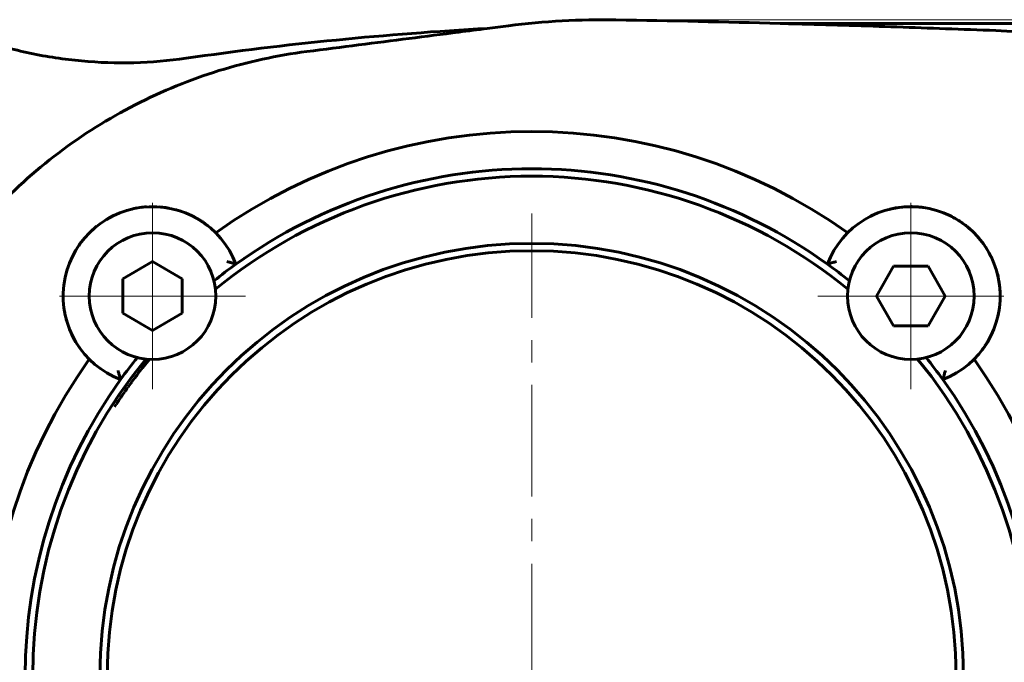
# Model space of a CAD drawing. Header units: millimetres. Extents: x 0 to 841, y 0 to 594.
# Tile 5 of 17: x 284 to 351, y 135 to 178. Entities that reach past the tile are written whole.
import ezdxf

# ---------------------------------------------------------------- set-up
doc = ezdxf.new("R2010")
doc.units = ezdxf.units.MM
for name, pattern in [('K5LT_AXLED', [12, 7.5, -1.5, 1.5, -1.5]), ('K5LT_BASIC', [0]), ('K5LT_THIN', [0])]:
    doc.linetypes.add(name, pattern=pattern)
doc.layers.add('Системный слой', color=7, linetype='Continuous')
doc.layers.add('Системный слой (1)', color=7, linetype='Continuous', true_color=0x6c6c6c)
doc.styles.add('KDIMTEXTSTYLE', font='txt', dxfattribs={"width": 0.96, "oblique": 15, "height": 5})
doc.styles.add('KTEXTSTYLE', font='txt', dxfattribs={"width": 0.96, "height": 5})
doc.dimstyles.new('KDIMSTYLE (1.00)', dxfattribs={"dimtxt": 5, "dimasz": 1, "dimexe": 2, "dimexo": 0, "dimgap": 1, "dimtad": 1, "dimtxsty": 'KDIMTEXTSTYLE', "dimsah": 1, "dimcen": 0, "dimdle": 1, "dimadec": 0, "dimazin": 0, "dimtfac": 0.667, "dimtmove": 0, "dimatfit": 3, "dimfxl": 1, "dimtvp": 1, "dimtolj": 1, "dimtzin": 0, "dimarcsym": 0})

# ---------------------------------------------------------------- blocks, each defined once
blk = doc.blocks.new('U34')
at = {"layer": 'Системный слой (1)', "color": 143, "linetype": 'K5LT_BASIC', "lineweight": 60, "true_color": 0x33acca}
for p, q in [((350.054, 161.539), (350.081, 161.442)), ((350.081, 161.442), (350.105, 161.345)), ((350.105, 161.345), (350.128, 161.248))]:
    blk.add_line(p, q, dxfattribs=at)
blk = doc.blocks.new('U35')
at = {"layer": 'Системный слой (1)', "color": 143, "linetype": 'K5LT_BASIC', "lineweight": 60, "true_color": 0x33acca}
for p, q in [((288.406, 163.306), (288.487, 163.422)), ((288.487, 163.422), (288.572, 163.537)), ((288.572, 163.537), (288.659, 163.65))]:
    blk.add_line(p, q, dxfattribs=at)
blk = doc.blocks.new('U36')
at = {"layer": 'Системный слой (1)', "color": 143, "linetype": 'K5LT_BASIC', "lineweight": 60, "true_color": 0x33acca}
for p, q in [((287.448, 158.92), (287.465, 158.826)), ((287.465, 158.826), (287.484, 158.732)), ((287.484, 158.732), (287.503, 158.639))]:
    blk.add_line(p, q, dxfattribs=at)
blk = doc.blocks.new('U38')
at = {"layer": 'Системный слой (1)', "color": 143, "linetype": 'K5LT_BASIC', "lineweight": 60, "true_color": 0x33acca}
for p, q in [((349.428, 163), (349.304, 163.198)), ((349.544, 162.797), (349.428, 163)), ((349.652, 162.59), (349.544, 162.797))]:
    blk.add_line(p, q, dxfattribs=at)
blk = doc.blocks.new('U42')
at = {"layer": 'Системный слой (1)', "color": 143, "linetype": 'K5LT_BASIC', "lineweight": 60, "true_color": 0x33acca}
for p, q in [((341.552, 165.273), (341.345, 165.162)), ((341.765, 165.376), (341.552, 165.273)), ((341.345, 165.162), (341.143, 165.044))]:
    blk.add_line(p, q, dxfattribs=at)
blk = doc.blocks.new('U43')
at = {"layer": 'Системный слой (1)', "color": 143, "linetype": 'K5LT_BASIC', "lineweight": 60, "true_color": 0x33acca}
for p, q in [((348.615, 164.069), (348.526, 164.161)), ((348.703, 163.976), (348.615, 164.069)), ((348.788, 163.88), (348.703, 163.976))]:
    blk.add_line(p, q, dxfattribs=at)
blk = doc.blocks.new('U44')
at = {"layer": 'Системный слой (1)', "color": 143, "linetype": 'K5LT_BASIC', "lineweight": 60, "true_color": 0x33acca}
for p, q in [((350.166, 158.788), (350.126, 158.596)), ((350.2, 158.98), (350.166, 158.788)), ((350.228, 159.174), (350.2, 158.98))]:
    blk.add_line(p, q, dxfattribs=at)
blk = doc.blocks.new('U46')
at = {"layer": 'Системный слой (1)', "color": 143, "linetype": 'K5LT_BASIC', "lineweight": 60, "true_color": 0x33acca}
for p, q in [((292.688, 155.1), (293.149, 155.682)), ((292.303, 154.604), (292.431, 154.77)), ((292.431, 154.77), (292.688, 155.1)), ((291.794, 153.921), (291.879, 154.037)), ((291.879, 154.037), (291.947, 154.129)), ((291.947, 154.129), (291.952, 154.137)), ((291.952, 154.137), (291.963, 154.151)), ((291.963, 154.151), (291.984, 154.18)), ((291.984, 154.18), (292.028, 154.238)), ((292.028, 154.238), (292.114, 154.354)), ((292.114, 154.354), (292.185, 154.448)), ((292.185, 154.448), (292.193, 154.458)), ((292.193, 154.458), (292.209, 154.479)), ((292.209, 154.479), (292.24, 154.521)), ((292.24, 154.521), (292.303, 154.604)), ((291.371, 153.324), (291.483, 153.486)), ((291.483, 153.486), (291.487, 153.491)), ((291.487, 153.491), (291.492, 153.498)), ((291.492, 153.498), (291.502, 153.513)), ((291.502, 153.513), (291.523, 153.542)), ((291.523, 153.542), (291.563, 153.6)), ((291.563, 153.6), (291.646, 153.716)), ((291.646, 153.716), (291.715, 153.812)), ((291.715, 153.812), (291.72, 153.819)), ((291.72, 153.819), (291.731, 153.833)), ((291.731, 153.833), (291.752, 153.863)), ((291.752, 153.863), (291.794, 153.921)), ((290.945, 152.694), (290.966, 152.725)), ((290.966, 152.725), (291.007, 152.788)), ((291.007, 152.788), (291.038, 152.834)), ((291.038, 152.834), (291.041, 152.838)), ((291.041, 152.838), (291.046, 152.846)), ((291.046, 152.846), (291.057, 152.862)), ((291.057, 152.862), (291.079, 152.895)), ((291.079, 152.895), (291.122, 152.959)), ((291.122, 152.959), (291.17, 153.03)), ((291.17, 153.03), (291.228, 153.115)), ((291.228, 153.115), (291.256, 153.156)), ((291.256, 153.156), (291.264, 153.168)), ((291.264, 153.168), (291.267, 153.173)), ((291.267, 153.173), (291.274, 153.183)), ((291.274, 153.183), (291.288, 153.203)), ((291.288, 153.203), (291.316, 153.244)), ((291.316, 153.244), (291.371, 153.324)), ((290.819, 152.495), (290.928, 152.666)), ((290.928, 152.666), (290.93, 152.67)), ((290.93, 152.67), (290.935, 152.678)), ((290.935, 152.678), (290.945, 152.694)), ((346.819, 116.446), (346.711, 116.274)), ((346.323, 115.697), (346.267, 115.617)), ((346.351, 115.738), (346.323, 115.697)), ((346.365, 115.758), (346.351, 115.738)), ((346.371, 115.768), (346.365, 115.758)), ((346.375, 115.773), (346.371, 115.768)), ((346.383, 115.785), (346.375, 115.773)), ((346.411, 115.826), (346.383, 115.785)), ((346.469, 115.911), (346.411, 115.826)), ((346.516, 115.982), (346.469, 115.911)), ((346.56, 116.046), (346.516, 115.982)), ((346.582, 116.079), (346.56, 116.046)), ((346.593, 116.095), (346.582, 116.079)), ((346.598, 116.103), (346.593, 116.095)), ((346.601, 116.107), (346.598, 116.103)), ((346.632, 116.153), (346.601, 116.107)), ((346.673, 116.216), (346.632, 116.153)), ((346.693, 116.247), (346.673, 116.216)), ((346.703, 116.263), (346.693, 116.247)), ((346.708, 116.27), (346.703, 116.263)), ((346.711, 116.274), (346.708, 116.27)), ((345.887, 115.078), (345.845, 115.02)), ((345.908, 115.107), (345.887, 115.078)), ((345.919, 115.122), (345.908, 115.107)), ((345.924, 115.129), (345.919, 115.122)), ((345.993, 115.225), (345.924, 115.129)), ((346.075, 115.341), (345.993, 115.225)), ((346.116, 115.399), (346.075, 115.341)), ((346.137, 115.428), (346.116, 115.399)), ((346.147, 115.443), (346.137, 115.428)), ((346.152, 115.45), (346.147, 115.443)), ((346.156, 115.455), (346.152, 115.45)), ((346.267, 115.617), (346.156, 115.455)), ((345.399, 114.42), (345.335, 114.337)), ((345.43, 114.462), (345.399, 114.42)), ((345.446, 114.483), (345.43, 114.462)), ((345.454, 114.493), (345.446, 114.483)), ((345.524, 114.587), (345.454, 114.493)), ((345.611, 114.703), (345.524, 114.587)), ((345.654, 114.761), (345.611, 114.703)), ((345.676, 114.79), (345.654, 114.761)), ((345.686, 114.804), (345.676, 114.79)), ((345.692, 114.812), (345.686, 114.804)), ((345.76, 114.904), (345.692, 114.812)), ((345.845, 115.02), (345.76, 114.904)), ((344.951, 113.841), (344.49, 113.259)), ((345.208, 114.171), (344.951, 113.841)), ((345.335, 114.337), (345.208, 114.171))]:
    blk.add_line(p, q, dxfattribs=at)
blk = doc.blocks.new('U47')
at = {"layer": 'Системный слой (1)', "color": 143, "linetype": 'K5LT_BASIC', "lineweight": 60, "true_color": 0x33acca}
for p, q in [((292.736, 165.893), (292.62, 165.88)), ((292.852, 165.904), (292.736, 165.893)), ((292.968, 165.913), (292.852, 165.904))]:
    blk.add_line(p, q, dxfattribs=at)
blk = doc.blocks.new('U48')
at = {"layer": 'Системный слой (1)', "color": 143, "linetype": 'K5LT_BASIC', "lineweight": 60, "true_color": 0x33acca}
for p, q in [((294.047, 165.887), (293.844, 165.907)), ((294.248, 165.861), (294.047, 165.887)), ((294.446, 165.828), (294.248, 165.861))]:
    blk.add_line(p, q, dxfattribs=at)
blk = doc.blocks.new('U49')
at = {"layer": 'Системный слой (1)', "color": 143, "linetype": 'K5LT_BASIC', "lineweight": 60, "true_color": 0x33acca}
for p, q in [((287.631, 161.699), (287.598, 161.588)), ((287.667, 161.81), (287.631, 161.699)), ((287.705, 161.921), (287.667, 161.81))]:
    blk.add_line(p, q, dxfattribs=at)
blk = doc.blocks.new('U52')
at = {"layer": 'Системный слой (1)', "color": 143, "linetype": 'K5LT_BASIC', "lineweight": 60, "true_color": 0x33acca}
for start, end in [(50.6728, 90), (320.6728, 39.3272), (270, 309.3272)]:
    blk.add_arc((318.819, 134.47), 33.5, start, end, dxfattribs=at)
blk = doc.blocks.new('U53')
at = {"layer": 'Системный слой (1)', "color": 143, "linetype": 'K5LT_BASIC', "lineweight": 60, "true_color": 0x33acca}
for start, end in [(125.7257, 128.85572), (141.14428, 144.2743)]:
    blk.add_arc((318.819, 134.47), 34, start, end, dxfattribs=at)
blk = doc.blocks.new('U54')
at = {"layer": 'Системный слой (1)', "color": 143, "linetype": 'K5LT_BASIC', "lineweight": 60, "true_color": 0x33acca}
for p, q in [((292.104, 165.793), (291.993, 165.768)), ((292.216, 165.816), (292.104, 165.793)), ((292.328, 165.836), (292.216, 165.816))]:
    blk.add_line(p, q, dxfattribs=at)
blk = doc.blocks.new('U61')
at = {"layer": 'Системный слой (1)', "color": 143, "linetype": 'K5LT_BASIC', "lineweight": 60, "true_color": 0x33acca}
for p, q in [((290.739, 165.322), (290.451, 165.172)), ((291.033, 165.455), (290.739, 165.322)), ((289.61, 164.607), (289.459, 164.482)), ((290.451, 165.172), (290.169, 165.005)), ((289.312, 164.352), (289.17, 164.217)), ((289.459, 164.482), (289.312, 164.352))]:
    blk.add_line(p, q, dxfattribs=at)
blk = doc.blocks.new('U63')
at = {"layer": 'Системный слой (1)', "color": 143, "linetype": 'K5LT_BASIC', "lineweight": 60, "true_color": 0x33acca}
for start, end in [(90, 129.3272), (140.6728, 219.3272), (230.6728, 270)]:
    blk.add_arc((318.819, 134.47), 33.5, start, end, dxfattribs=at)
blk = doc.blocks.new('U64')
at = {"layer": 'Системный слой (1)', "color": 143, "linetype": 'K5LT_BASIC', "lineweight": 60, "true_color": 0x33acca}
for p, q in [((287.954, 157.33), (288.112, 157.023)), ((288.112, 157.023), (288.286, 156.729)), ((288.286, 156.729), (288.474, 156.448))]:
    blk.add_line(p, q, dxfattribs=at)
blk = doc.blocks.new('U65')
at = {"layer": 'Системный слой (1)', "color": 143, "linetype": 'K5LT_BASIC', "lineweight": 60, "true_color": 0x33acca}
for p, q in [((343.245, 165.837), (342.861, 165.757)), ((343.637, 165.892), (343.245, 165.837)), ((344.038, 165.922), (343.637, 165.892)), ((344.444, 165.924), (344.039, 165.922)), ((344.849, 165.899), (344.444, 165.924)), ((345.255, 165.846), (344.849, 165.899))]:
    blk.add_line(p, q, dxfattribs=at)
blk = doc.blocks.new('U66')
at = {"layer": 'Системный слой (1)', "color": 143, "linetype": 'K5LT_BASIC', "lineweight": 60, "true_color": 0x33acca}
for p, q in [((343.828, 165.91), (343.726, 165.901)), ((343.93, 165.916), (343.828, 165.91)), ((344.032, 165.921), (343.93, 165.916))]:
    blk.add_line(p, q, dxfattribs=at)
blk = doc.blocks.new('U68')
at = {"layer": 'Системный слой (1)', "color": 143, "linetype": 'K5LT_BASIC', "lineweight": 60, "true_color": 0x33acca}
for start, end in [(51.14428, 54.2743), (35.7257, 38.85572)]:
    blk.add_arc((318.819, 134.47), 34, start, end, dxfattribs=at)
blk = doc.blocks.new('U70')
at = {"layer": 'Системный слой (1)', "color": 143, "linetype": 'K5LT_BASIC', "lineweight": 60, "true_color": 0x33acca}
for p, q in [((287.57, 158.364), (287.627, 158.168)), ((287.627, 158.168), (287.69, 157.974)), ((287.69, 157.974), (287.759, 157.785))]:
    blk.add_line(p, q, dxfattribs=at)
blk = doc.blocks.new('U76')
at = {"layer": 'Системный слой (1)', "color": 30, "linetype": 'K5LT_AXLED', "lineweight": 18, "true_color": 0xff8000}
for q in [(293.363, 166.176), (287.113, 159.926), (299.613, 159.926), (293.363, 153.676)]:
    blk.add_line((293.363, 159.926), q, dxfattribs=at)
blk = doc.blocks.new('U77')
at = {"layer": 'Системный слой (1)', "color": 30, "linetype": 'K5LT_AXLED', "lineweight": 18, "true_color": 0xff8000}
for q in [(318.819, 165.461), (287.829, 134.47), (349.809, 134.47), (318.819, 103.48)]:
    blk.add_line((318.819, 134.47), q, dxfattribs=at)
blk = doc.blocks.new('U79')
at = {"layer": 'Системный слой (1)', "color": 30, "linetype": 'K5LT_AXLED', "lineweight": 18, "true_color": 0xff8000}
for q in [(344.275, 166.176), (338.025, 159.926), (350.525, 159.926), (344.275, 153.676)]:
    blk.add_line((344.275, 159.926), q, dxfattribs=at)
blk = doc.blocks.new('D4')
at = {"layer": 'Системный слой (1)'}
for points in [[(408.378, 173.463), (407.72, 178.463), (407.062, 173.463), (407.72, 173.963)], [(407.72, 90.478), (408.378, 95.478), (407.72, 94.978), (407.062, 95.478)]]:
    blk.add_hatch(color=7, dxfattribs=at).paths.add_polyline_path(points)
at = {"layer": 'Системный слой (1)', "color": 7, "linetype": 'K5LT_THIN', "lineweight": 18, "true_color": 0xffffff}
for p, q in [((324.475, 178.463), (409.72, 178.463)), ((407.062, 173.463), (407.72, 178.463)), ((407.72, 178.463), (408.378, 173.463)), ((407.72, 178.463), (407.72, 90.478)), ((407.72, 173.963), (407.062, 173.463)), ((408.378, 173.463), (407.72, 173.963)), ((407.72, 90.478), (407.062, 95.478)), ((407.062, 95.478), (407.72, 94.978)), ((407.72, 94.978), (408.378, 95.478)), ((408.378, 95.478), (407.72, 90.478)), ((324.475, 90.478), (409.72, 90.478))]:
    blk.add_line(p, q, dxfattribs=at)
blk.add_wipeout([(406.72, 130.385), (399.338, 130.385), (399.338, 138.229), (406.72, 138.229)]).dxf.layer = 'Системный слой (1)'
at = {"layer": 'Системный слой (1)', "color": 7, "insert": (400.133, 130.385), "char_height": 5, "attachment_point": 1, "rotation": 90, "style": 'KTEXTSTYLE'}
blk.add_mtext('\\fArial|b0|c204|p34;\\H5.0;\\W1.000;\\Q15;\\fGOST Type AU|b0|i0|c204|p34;\\Q15;\\W0.960;88', dxfattribs=at)
blk = doc.blocks.new('KDIMARROW_01')
at = {"layer": 'Системный слой'}
blk.add_hatch(color=0, dxfattribs=at).paths.add_polyline_path([(-5, -0.658), (0, 0), (-5, 0.658), (-4.5, 0)])
at = {"layer": 'Системный слой', "color": 0, "linetype": 'K5LT_THIN', "lineweight": 18}
for p, q in [((-4.5, 0), (-5, 0.658)), ((-5, 0.658), (0, 0)), ((0, 0), (-5, -0.658)), ((-5, -0.658), (-4.5, 0))]:
    blk.add_line(p, q, dxfattribs=at)
at = {"layer": 'Системный слой (1)', "color": 0, "linetype": 'K5LT_THIN', "lineweight": 18}
blk.add_line((318.819, 471.124), (317.819, 471.124), dxfattribs=at)

msp = doc.modelspace()

# ---------------------------------------------------------------- linework, layer by layer
at = {"layer": 'Системный слой (1)', "color": 143, "linetype": 'K5LT_BASIC', "lineweight": 60, "true_color": 0x33acca}
for p, q in [((317.254, 178.065), (315.84, 177.884)), ((335.498, 178.219), (377.254, 178.219)), ((291.033, 165.455), (291.035, 165.456)), ((292.328, 165.836), (292.337, 165.838)), ((294.446, 165.828), (294.459, 165.825)), ((295.268, 165.616), (295.288, 165.609)), ((344.326, 165.926), (344.325, 165.926)), ((346.542, 165.482), (346.542, 165.482)), ((297.059, 164.654), (297.073, 164.643)), ((289.17, 164.217), (289.169, 164.217)), ((348.292, 164.383), (348.294, 164.382)), ((288.406, 163.306), (288.405, 163.305)), ((348.788, 163.88), (348.808, 163.858)), ((293.363, 162.236), (291.363, 161.081)), ((295.363, 161.081), (293.363, 162.236)), ((349.652, 162.59), (349.653, 162.586)), ((287.598, 161.588), (287.598, 161.587)), ((343.12, 161.926), (341.966, 159.926)), ((345.43, 161.926), (343.12, 161.926)), ((346.585, 159.926), (345.43, 161.926)), ((291.363, 161.081), (291.363, 158.772)), ((295.363, 158.772), (295.363, 161.081)), ((350.128, 161.247), (350.14, 161.192)), ((350.264, 160.286), (350.266, 160.256)), ((341.966, 159.926), (343.12, 157.926)), ((345.43, 157.926), (346.585, 159.926)), ((291.363, 158.772), (293.363, 157.617)), ((293.363, 157.617), (295.363, 158.772)), ((287.503, 158.639), (287.506, 158.625)), ((287.759, 157.785), (287.763, 157.773)), ((343.12, 157.926), (345.43, 157.926)), ((349.007, 156.236), (349.005, 156.233))]:
    msp.add_line(p, q, dxfattribs=at)
for centre, radius in [((293.363, 159.926), 4.25), ((344.275, 159.926), 4.25), ((318.819, 134.47), 28.99), ((318.819, 134.47), 28.5)]:
    msp.add_circle(centre, radius, dxfattribs=at)
for centre, radius, start, end in [((328.219, -50.408), 228.627, 93.10375, 98.19864), ((323.608, 128.47), 50, 89.00555, 97.3), ((304.277, -985.162), 1163.8, 88.462778, 89.005551), ((318.819, 134.47), 36.5, 54.46142, 125.53858), ((318.819, 134.47), 34, 90, 125.7257), ((318.819, 134.47), 34, 54.2743, 90), ((293.363, 159.926), 6, 20.95792, 249.04208), ((344.275, 159.926), 6, 290.95792, 159.04208), ((318.819, 134.47), 36.5, 144.46142, 215.53858), ((318.819, 134.47), 36.5, 324.46142, 35.53858), ((318.819, 134.47), 34, 144.2743, 215.7257), ((318.819, 134.47), 34, 324.2743, 35.7257)]:
    msp.add_arc(centre, radius, start, end, dxfattribs=at)
for points, knots in [([(315.84, 177.884), (315.199, 177.802), (313.449, 177.578), (310.591, 177.212), (307.219, 176.78), (304.904, 176.483), (301.729, 176.076), (297.779, 175.222), (292.131, 172.925), (286.942, 169.669), (282.383, 165.549), (278.605, 160.687), (275.732, 155.24), (273.854, 149.38), (273.303, 145.325), (273.135, 141.823), (273.03, 138.881), (272.977, 134.469), (273.03, 130.058), (273.135, 127.118), (273.206, 125.648)], [0, 0, 0, 0, 0.0063289, 0.0172977, 0.0282664, 0.0392351, 0.0392351, 0.0576421, 0.0760491, 0.0944561, 0.1128631, 0.1312701, 0.1496771, 0.1680841, 0.1864911, 0.1864911, 0.1998103, 0.2131296, 0.2264488, 0.2397681, 0.2397681, 0.2397681, 0.2397681]), ([(383.646, 143.679), (383.585, 144.489), (383.516, 145.298), (383.238, 148.191), (382.461, 152.346), (380.178, 158.301), (376.848, 163.757), (372.591, 168.513), (367.572, 172.403), (361.986, 175.307), (356.043, 177.152), (351.989, 177.662), (347.696, 177.83), (343.303, 177.99), (338.579, 178.135), (335.994, 178.206), (335.498, 178.219)], [0.3040312, 0.3040312, 0.3040312, 0.3040312, 0.3109877, 0.3109877, 0.3289446, 0.3469016, 0.3648585, 0.3828155, 0.4007724, 0.4187294, 0.4366863, 0.4546433, 0.4546433, 0.4749108, 0.4951783, 0.5, 0.5, 0.5, 0.5]), ([(281.82, 177.127), (282.907, 176.763), (284.009, 176.463), (286.273, 175.984), (287.436, 175.808), (289.769, 175.594), (290.944, 175.556), (293.287, 175.617), (294.453, 175.715), (295.616, 175.883)], [0, 0, 0, 0, 0.245526, 0.245526, 0.497017, 0.497017, 0.748509, 0.748509, 1, 1, 1, 1]), ([(294.982, 165.704), (294.982, 165.704), (294.982, 165.704), (294.982, 165.704), (294.983, 165.704), (294.983, 165.704), (294.983, 165.704), (294.983, 165.704), (294.983, 165.704), (294.983, 165.703), (294.983, 165.703), (294.984, 165.703), (294.984, 165.703), (294.984, 165.703), (294.984, 165.703), (294.984, 165.703), (294.984, 165.703), (294.984, 165.703), (294.985, 165.703), (294.985, 165.703), (294.985, 165.703), (294.986, 165.703), (294.986, 165.703), (294.988, 165.702), (294.989, 165.702), (294.992, 165.701), (294.993, 165.701), (294.999, 165.699), (295.003, 165.698), (295.014, 165.695), (295.022, 165.693), (295.043, 165.687), (295.056, 165.683), (295.088, 165.673), (295.107, 165.667), (295.145, 165.656), (295.164, 165.65), (295.202, 165.638), (295.221, 165.631), (295.25, 165.622), (295.259, 165.619), (295.268, 165.616)], [0, 0, 0, 0, 0.013329, 0.013329, 0.026659, 0.026659, 0.039988, 0.039988, 0.053317, 0.053317, 0.064668, 0.064668, 0.07602, 0.07602, 0.087371, 0.087371, 0.095447, 0.095447, 0.110148, 0.110148, 0.13955, 0.13955, 0.198355, 0.198355, 0.315965, 0.315965, 0.551184, 0.551184, 1.021622, 1.021622, 1.962498, 1.962498, 3.601966, 3.601966, 6.001966, 6.001966, 8.401966, 8.401966, 10.801966, 10.801966, 12, 12, 12, 12]), ([(297.059, 164.654), (297.059, 164.654), (297.058, 164.654), (297.058, 164.655), (297.058, 164.655), (297.057, 164.655), (297.057, 164.655), (297.057, 164.656), (297.057, 164.656), (297.057, 164.656), (297.057, 164.656), (297.056, 164.656), (297.056, 164.656), (297.055, 164.657), (297.055, 164.657), (297.054, 164.658), (297.053, 164.659), (297.051, 164.66), (297.049, 164.662), (297.044, 164.665), (297.041, 164.668), (297.032, 164.675), (297.025, 164.68), (297.007, 164.694), (296.994, 164.704), (296.961, 164.729), (296.94, 164.745), (296.892, 164.78), (296.865, 164.8), (296.812, 164.837), (296.786, 164.856), (296.733, 164.892), (296.706, 164.91), (296.653, 164.945), (296.626, 164.962), (296.585, 164.989), (296.571, 164.998), (296.543, 165.015), (296.528, 165.024), (296.5, 165.042), (296.486, 165.05), (296.459, 165.066), (296.447, 165.074), (296.423, 165.088), (296.411, 165.095), (296.387, 165.109), (296.375, 165.116), (296.347, 165.132), (296.332, 165.141), (296.301, 165.158), (296.285, 165.167), (296.254, 165.184), (296.238, 165.193), (296.198, 165.215), (296.173, 165.228), (296.123, 165.254), (296.098, 165.267), (296.059, 165.287), (296.045, 165.294), (296.025, 165.304), (296.018, 165.307), (296.012, 165.31)], [0, 0, 0, 0, 0.012229, 0.012229, 0.024458, 0.024458, 0.034919, 0.034919, 0.039669, 0.039669, 0.045598, 0.045598, 0.057458, 0.057458, 0.081176, 0.081176, 0.128612, 0.128612, 0.223485, 0.223485, 0.41323, 0.41323, 0.792721, 0.792721, 1.517959, 1.517959, 2.765971, 2.765971, 4.317753, 4.317753, 5.804806, 5.804806, 7.29186, 7.29186, 8.778913, 8.778913, 9.546646, 9.546646, 10.314379, 10.314379, 11.082112, 11.082112, 11.724365, 11.724365, 12.366619, 12.366619, 13.008872, 13.008872, 13.820071, 13.820071, 14.63127, 14.63127, 15.442469, 15.442469, 16.708747, 16.708747, 17.975024, 17.975024, 18.675608, 18.675608, 19, 19, 19, 19]), ([(344.326, 165.926), (344.326, 165.926), (344.326, 165.926), (344.326, 165.926), (344.327, 165.926), (344.327, 165.926), (344.327, 165.926), (344.327, 165.926), (344.327, 165.926), (344.328, 165.926), (344.328, 165.926), (344.328, 165.926), (344.328, 165.926), (344.328, 165.926), (344.329, 165.926), (344.329, 165.926), (344.329, 165.926), (344.329, 165.926), (344.33, 165.926), (344.33, 165.926), (344.331, 165.926), (344.332, 165.926), (344.333, 165.926), (344.336, 165.926), (344.339, 165.926), (344.345, 165.926), (344.349, 165.926), (344.36, 165.926), (344.367, 165.926), (344.388, 165.925), (344.4, 165.925), (344.436, 165.924), (344.458, 165.924), (344.525, 165.921), (344.569, 165.919), (344.625, 165.916), (344.636, 165.916), (344.689, 165.912), (344.731, 165.909), (344.816, 165.902), (344.858, 165.898), (344.93, 165.891), (344.96, 165.887), (344.99, 165.884)], [0, 0, 0, 0, 0.007523, 0.007523, 0.015045, 0.015045, 0.022568, 0.022568, 0.028926, 0.028926, 0.035285, 0.035285, 0.041643, 0.041643, 0.048001, 0.048001, 0.054335, 0.054335, 0.067002, 0.067002, 0.092336, 0.092336, 0.143005, 0.143005, 0.244343, 0.244343, 0.447017, 0.447017, 0.810697, 0.810697, 1.454721, 1.454721, 2.576102, 2.576102, 4.776102, 4.776102, 5.329237, 5.329237, 7.427154, 7.427154, 9.525072, 9.525072, 11, 11, 11, 11]), ([(348.292, 164.383), (348.292, 164.383), (348.292, 164.384), (348.291, 164.384), (348.291, 164.384), (348.291, 164.384), (348.291, 164.385), (348.29, 164.385), (348.29, 164.385), (348.29, 164.385), (348.29, 164.385), (348.29, 164.385), (348.29, 164.386), (348.289, 164.386), (348.289, 164.386), (348.288, 164.387), (348.287, 164.388), (348.285, 164.389), (348.284, 164.391), (348.28, 164.394), (348.278, 164.396), (348.27, 164.403), (348.265, 164.407), (348.25, 164.421), (348.24, 164.43), (348.211, 164.456), (348.191, 164.473), (348.132, 164.523), (348.092, 164.556), (347.974, 164.651), (347.896, 164.712), (347.733, 164.831), (347.647, 164.888), (347.533, 164.966), (347.502, 164.985), (347.386, 165.058), (347.299, 165.11), (347.089, 165.227), (346.966, 165.291), (346.744, 165.396), (346.646, 165.439), (346.545, 165.48), (346.544, 165.481), (346.542, 165.482)], [0, 0, 0, 0, 0.007671, 0.007671, 0.015341, 0.015341, 0.020091, 0.020091, 0.024841, 0.024841, 0.029591, 0.029591, 0.035366, 0.035366, 0.046916, 0.046916, 0.070016, 0.070016, 0.116215, 0.116215, 0.208614, 0.208614, 0.393412, 0.393412, 0.763007, 0.763007, 1.47838, 1.47838, 2.909126, 2.909126, 5.62771, 5.62771, 8.448583, 8.448583, 9.42771, 9.42771, 12.215254, 12.215254, 16.015254, 16.015254, 18.955341, 18.955341, 19, 19, 19, 19]), ([(298.352, 162.243), (298.405, 162.229), (298.493, 162.206), (298.579, 162.183), (298.634, 162.168), (298.672, 162.157), (298.711, 162.147), (298.736, 162.14), (298.766, 162.131), (298.802, 162.121), (298.83, 162.113), (298.857, 162.105), (298.885, 162.097), (298.918, 162.087), (298.941, 162.08), (298.961, 162.074), (298.966, 162.072), (298.967, 162.072)], [0, 0, 0, 0, 2.682068, 4.687244, 5.297804, 6.415038, 7.46404, 8.436851, 8.975118, 10.089912, 10.766256, 11.216208, 12.413631, 13.354068, 14.940346, 15.981191, 18, 18, 18, 18]), ([(338.672, 162.072), (338.672, 162.072), (338.689, 162.078), (338.741, 162.093), (338.763, 162.1), (338.802, 162.111), (338.823, 162.117), (338.85, 162.124), (338.862, 162.128), (338.87, 162.13), (338.875, 162.132), (338.923, 162.145), (338.979, 162.162), (339.116, 162.199), (339.197, 162.22), (339.287, 162.243)], [0, 0, 0, 0, 0.25, 0.25, 0.375, 0.375, 0.4375, 0.46875, 0.484375, 0.484375, 0.5, 0.5, 0.75, 0.75, 1, 1, 1, 1]), ([(350.264, 160.286), (350.264, 160.286), (350.264, 160.287), (350.264, 160.287), (350.264, 160.287), (350.264, 160.287), (350.264, 160.288), (350.264, 160.288), (350.264, 160.288), (350.264, 160.288), (350.264, 160.288), (350.264, 160.289), (350.264, 160.289), (350.264, 160.289), (350.264, 160.289), (350.264, 160.29), (350.264, 160.29), (350.264, 160.29), (350.264, 160.29), (350.264, 160.291), (350.264, 160.291), (350.264, 160.292), (350.264, 160.293), (350.264, 160.296), (350.264, 160.297), (350.263, 160.302), (350.263, 160.306), (350.263, 160.316), (350.262, 160.322), (350.261, 160.342), (350.26, 160.356), (350.257, 160.393), (350.255, 160.417), (350.252, 160.448), (350.252, 160.456), (350.248, 160.494), (350.246, 160.523), (350.239, 160.582), (350.236, 160.612), (350.227, 160.684), (350.222, 160.727), (350.215, 160.772), (350.215, 160.775), (350.213, 160.788), (350.211, 160.799), (350.209, 160.817), (350.207, 160.826), (350.205, 160.841), (350.204, 160.848), (350.202, 160.861), (350.201, 160.866), (350.199, 160.877), (350.199, 160.881), (350.197, 160.89), (350.197, 160.894), (350.196, 160.898), (350.196, 160.898), (350.195, 160.902), (350.195, 160.905), (350.193, 160.917), (350.192, 160.925), (350.189, 160.941), (350.187, 160.949), (350.186, 160.957)], [0, 0, 0, 0, 0.007355, 0.007355, 0.014709, 0.014709, 0.022064, 0.022064, 0.028411, 0.028411, 0.034758, 0.034758, 0.041106, 0.041106, 0.047453, 0.047453, 0.052251, 0.052251, 0.061847, 0.061847, 0.081039, 0.081039, 0.119423, 0.119423, 0.196192, 0.196192, 0.34973, 0.34973, 0.656804, 0.656804, 1.270954, 1.270954, 2.371268, 2.371268, 2.729654, 2.729654, 4.094318, 4.094318, 5.458599, 5.458599, 7.42767, 7.42767, 7.55935, 7.55935, 8.034041, 8.034041, 8.423501, 8.423501, 8.743031, 8.743031, 9.005189, 9.005189, 9.220275, 9.220275, 9.396742, 9.396742, 9.416335, 9.416335, 9.573209, 9.573209, 9.942597, 9.942597, 10.311439, 10.311439, 10.311439, 10.311439]), ([(349.007, 156.236), (349.007, 156.236), (349.007, 156.236), (349.008, 156.237), (349.008, 156.237), (349.008, 156.238), (349.008, 156.238), (349.008, 156.238), (349.009, 156.238), (349.009, 156.238), (349.009, 156.239), (349.009, 156.239), (349.009, 156.239), (349.01, 156.24), (349.01, 156.24), (349.011, 156.241), (349.011, 156.241), (349.012, 156.243), (349.013, 156.244), (349.016, 156.247), (349.018, 156.25), (349.023, 156.257), (349.026, 156.261), (349.037, 156.275), (349.044, 156.284), (349.064, 156.311), (349.077, 156.328), (349.109, 156.37), (349.127, 156.395), (349.149, 156.426), (349.153, 156.432), (349.185, 156.475), (349.211, 156.513), (349.248, 156.568), (349.259, 156.585), (349.281, 156.618), (349.292, 156.634), (349.314, 156.668), (349.325, 156.684), (349.346, 156.718), (349.357, 156.735), (349.378, 156.768), (349.388, 156.785), (349.409, 156.819), (349.419, 156.836), (349.439, 156.87), (349.449, 156.887), (349.474, 156.93), (349.488, 156.955), (349.51, 156.993), (349.517, 157.006), (349.546, 157.058), (349.566, 157.097), (349.607, 157.175), (349.627, 157.214), (349.667, 157.293), (349.686, 157.333), (349.723, 157.412), (349.741, 157.451), (349.759, 157.491)], [0, 0, 0, 0, 0.006781, 0.006781, 0.013561, 0.013561, 0.017792, 0.017792, 0.022023, 0.022023, 0.026254, 0.026254, 0.030484, 0.030484, 0.038438, 0.038438, 0.054345, 0.054345, 0.086158, 0.086158, 0.149785, 0.149785, 0.277039, 0.277039, 0.531546, 0.531546, 1.018032, 1.018032, 1.701033, 1.701033, 1.855823, 1.855823, 2.883281, 2.883281, 3.321207, 3.321207, 3.759133, 3.759133, 4.197059, 4.197059, 4.634984, 4.634984, 5.07291, 5.07291, 5.510836, 5.510836, 5.948762, 5.948762, 6.590499, 6.590499, 6.919208, 6.919208, 7.889654, 7.889654, 8.8601, 8.8601, 9.830546, 9.830546, 10.774678, 10.774678, 10.774678, 10.774678]), ([(291.217, 154.323), (291.217, 154.323), (291.212, 154.34), (291.197, 154.392), (291.19, 154.414), (291.179, 154.453), (291.173, 154.474), (291.165, 154.501), (291.162, 154.513), (291.16, 154.521), (291.158, 154.527), (291.144, 154.574), (291.128, 154.63), (291.091, 154.767), (291.07, 154.848), (291.047, 154.938)], [0, 0, 0, 0, 0.25, 0.25, 0.375, 0.375, 0.4375, 0.46875, 0.484375, 0.484375, 0.5, 0.5, 0.75, 0.75, 1, 1, 1, 1]), ([(346.592, 154.938), (346.569, 154.848), (346.548, 154.767), (346.52, 154.664), (346.511, 154.633), (346.499, 154.591), (346.493, 154.571), (346.487, 154.549), (346.485, 154.541), (346.483, 154.535), (346.483, 154.534), (346.443, 154.394), (346.421, 154.323), (346.421, 154.323)], [0, 0, 0, 0, 0.25, 0.25, 0.375, 0.375, 0.4375, 0.46875, 0.484375, 0.484375, 0.5, 0.5, 1, 1, 1, 1]), ([(338.257, 90.722), (339.749, 90.748), (343.313, 90.813), (347.006, 90.881), (351.264, 90.959), (355.381, 91.395), (361.43, 93.158), (367.131, 96.012), (372.263, 99.885), (376.623, 104.653), (380.041, 110.146), (382.39, 116.16), (383.194, 120.363), (383.597, 124.435), (383.89, 128.369), (384.042, 134.289), (383.926, 139.397), (383.734, 142.523), (383.646, 143.679)], [0.5, 0.5, 0.5, 0.5, 0.5143864, 0.5340759, 0.5340759, 0.552256, 0.570436, 0.5886161, 0.6067962, 0.6249763, 0.6431563, 0.6613364, 0.6795165, 0.6795165, 0.6964024, 0.7132882, 0.7301741, 0.7401034, 0.7401034, 0.7401034, 0.7401034])]:
    msp.add_open_spline(points, degree=3, knots=knots, dxfattribs=at)

# ---------------------------------------------------------------- block references
at = {"layer": 'Системный слой (1)'}
for name in ['U63', 'U52', 'U76', 'U79', 'U77', 'U61', 'U54', 'U47', 'U48', 'U42', 'U65', 'U66', 'U43', 'U35', 'U38', 'U53', 'U68', 'U49', 'U34', 'U36', 'U44', 'U70', 'U64', 'U46']:
    msp.add_blockref(name, (0, 0), dxfattribs=at)

# ---------------------------------------------------------------- next in the draw order: dimensions: what is measured, and where the dimension line sits
at = {"layer": 'Системный слой (1)', "color": 7}
dim = msp.add_linear_dim(base=(407.7202, 178.4629), p1=(324.4755, 90.478), p2=(324.4755, 178.4629), angle=90, dimstyle='KDIMSTYLE (1.00)', override={"dimexo": 0, "dimpost": '\\fGOST Type AU|b0|c204|p34;\\H5.0;\\W0.960;\\Q15;<>', "dimblk1": 'KDIMARROW_01', "dimblk2": 'KDIMARROW_01', "dimse1": 0, "dimse2": 0, "dimclrt": 7, "dimtol": 1, "dimtp": 0, "dimtm": 0, "dimtdec": 5, "dimtolj": 1}, dxfattribs=at)
dim.commit()
dim.dimension.update_dxf_attribs({"geometry": 'D4', "text_midpoint": (407.7202, 134.4704), "dimtype": 160})

doc.saveas('drawing.dxf')
